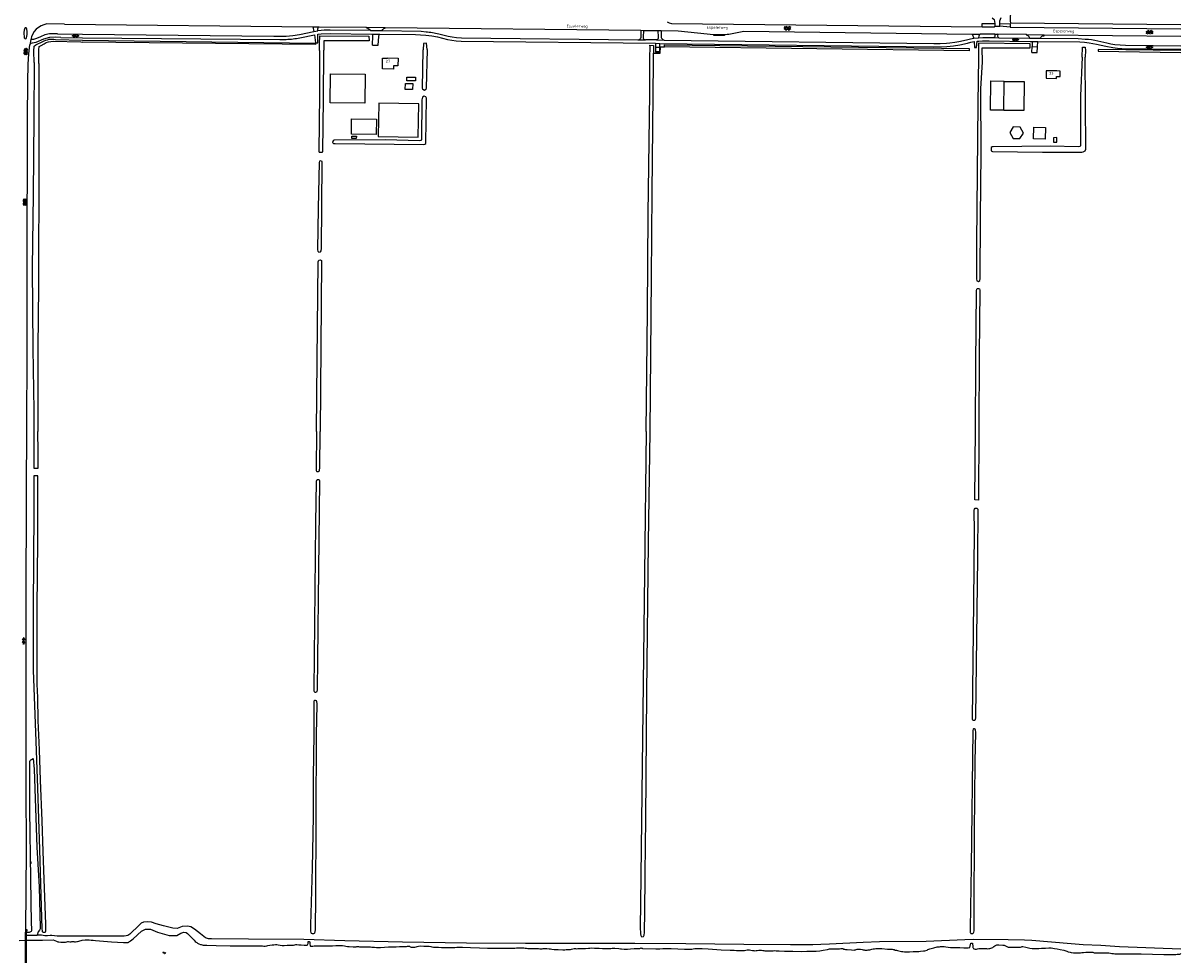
# Model space of a CAD drawing. Extents: x 168875 to 176000, y 513888 to 528000.
# Tile 104 of 106: x 174946 to 176000, y 525524 to 526371. Entities that reach past the tile are written whole.
import ezdxf

# ---------------------------------------------------------------- set-up
doc = ezdxf.new("R2010")
doc.units = 0
doc.header["$MEASUREMENT"] = 0
doc.layers.get('0').update_dxf_attribs({"linetype": 'CONTINUOUS'})
for name, color, linetype in [('DAKRAND', 10, 'CONTINUOUS'), ('HOOFDGEBOUW', 1, 'CONTINUOUS'), ('HUISNUMMER', 7, 'CONTINUOUS'), ('INSTEEK_SLOOT', 72, 'CONTINUOUS'), ('KANT_VERHARDING', 252, 'CONTINUOUS'), ('KANT_WATER', 140, 'CONTINUOUS'), ('KANTONVERHARD', 254, 'CONTINUOUS'), ('KUNSTWERK', 12, 'CONTINUOUS'), ('OVERIGOPSTAL', 12, 'CONTINUOUS'), ('SEMANTIEK', 140, 'CONTINUOUS'), ('sluitlijn_verharding', 7, 'CONTINUOUS'), ('STRAATNAAM', 7, 'CONTINUOUS'), ('TALUD', 34, 'CONTINUOUS')]:
    doc.layers.add(name, color=color, linetype=linetype)
doc.styles.add('ISOCP', font='ISOCP.shx', dxfattribs={"height": 1.8})

# ---------------------------------------------------------------- blocks, each defined once
blk = doc.blocks.new('S04')
at = {"color": 0}
for p, q in [((0, 0.5), (0.5, 0.5)), ((0, 0.3), (1, 0.3)), ((0, 0), (0.5, 0)), ((0, -0.3), (1, -0.3)), ((0, -0.5), (0.5, -0.5))]:
    blk.add_line(p, q, dxfattribs=at)
blk = doc.blocks.new('S016')
at = {"color": 0, "linetype": 'Continuous'}
for points in [[(0, -0.4), (2.6, 1.1)], [(2.6, -1.2), (0, 0.4)], [(5.1, -1.2), (1.1, 1.1)], [(1.1, -1.2), (5.1, 1.1)], [(6.2, -0.4), (3.5, 1.1)], [(3.5, -1.2), (6.2, 0.4)]]:
    blk.add_lwpolyline(points, dxfattribs=at)
blk = doc.blocks.new('S014')
at = {"color": 0}
for p, q in [((0, -0.8), (4.2, 1.7)), ((0, 0.6), (1.8, 1.7)), ((5.1, -1.5), (0, 1.4)), ((2.6, -1.5), (0, 0)), ((1.1, -1.5), (6.1, 1.4)), ((6.1, -0.8), (1.9, 1.7)), ((3.5, -1.5), (6.1, 0)), ((6.1, 0.7), (4.4, 1.7))]:
    blk.add_line(p, q, dxfattribs=at)
blk = doc.blocks.new('S05')
at = {"color": 0}
for p, q in [((0.1, 0.3), (0.4, 0.6)), ((0.1, -0.2), (0.4, 0.1)), ((0.4, 0.6), (0.7, 0.7)), ((0.4, 0.1), (0.7, 0.2)), ((0.7, 0.7), (1, 0.6)), ((0.7, 0.2), (1, 0.1)), ((1, 0.6), (1.3, 0.4)), ((1, 0.1), (1.4, -0.1)), ((1.3, 0.4), (1.7, 0.1)), ((1.7, 0.1), (2, 0)), ((2, 0), (2.3, 0.2)), ((2.3, 0.2), (2.6, 0.4)), ((1.4, -0.1), (1.7, -0.4)), ((1.7, -0.4), (2, -0.5)), ((2, -0.5), (2.3, -0.3)), ((2.3, -0.3), (2.6, -0.1))]:
    blk.add_line(p, q, dxfattribs=at)
blk = doc.blocks.new('S026')
at = {"color": 0}
for p, q in [((0, 0), (4.4, 0)), ((0.2, 0.5), (0.2, 0)), ((1.2, 0), (1.2, -0.5)), ((2.2, 0.5), (2.2, 0)), ((3.2, 0), (3.2, -0.5)), ((4.2, 0.5), (4.2, 0))]:
    blk.add_line(p, q, dxfattribs=at)

msp = doc.modelspace()

# ---------------------------------------------------------------- linework, layer by layer
at = {"layer": 'DAKRAND'}
for points in [[(175303.4, 526322.4), (175303.4, 526319.1), (175295.3, 526319.1), (175295.4, 526322.4), (175303.4, 526322.4)], [(175300.7, 526316.4), (175300.5, 526311), (175293.9, 526311.2), (175294.1, 526316.6), (175300.7, 526316.4)], [(175838.965, 526292.207), (175826.6, 526292.3), (175826.9, 526318.8), (175839.235, 526318.669), (175839.233, 526318.44)], [(175267.8, 526284.1), (175267.6, 526270.1), (175244.9, 526270.4), (175245.1, 526284.4), (175267.8, 526284.1)]]:
    msp.add_lwpolyline(points, dxfattribs=at)
at = {"layer": 'HOOFDGEBOUW'}
for points in [[(175525.334, 526345.443), (175522.135, 526345.476), (175522.179, 526349.685), (175525.378, 526349.652), (175525.334, 526345.443)], [(175287.437, 526339.445), (175287.292, 526332.577), (175283.253, 526332.662), (175283.19, 526329.662), (175273.164, 526329.871), (175273.367, 526339.701), (175277.656, 526339.613), (175277.659, 526339.763), (175287.437, 526339.445)], [(175257.473, 526325.036), (175257.221, 526298.689), (175225.683, 526298.99), (175225.935, 526325.337), (175257.473, 526325.036)], [(175890.064, 526327.886), (175886.984, 526327.914), (175886.985, 526328.024), (175877.476, 526328.112), (175877.413, 526321.263), (175886.922, 526321.176), (175886.938, 526322.915), (175890.018, 526322.886), (175890.064, 526327.886)], [(175839.233, 526318.44), (175857.33, 526318.255), (175857.062, 526291.918), (175838.964, 526292.102), (175838.965, 526292.207)], [(175838.965, 526292.207), (175839.233, 526318.44)], [(175269.93, 526298.568), (175269.399, 526268.323), (175305.763, 526267.66), (175306.314, 526297.905), (175269.93, 526298.568)]]:
    msp.add_lwpolyline(points, dxfattribs=at)
at = {"layer": 'INSTEEK_SLOOT'}
for points in [[(175820.688, 526424), (175844.71, 526423.216), (175844.85, 526383.74), (175844.75, 526373.2), (175844.82, 526371.85), (176000, 526370.209)], [(174956.145, 526335.519), (174955.91, 526346.032), (174956.047, 526350.376), (174957.736, 526351.649), (174964.015, 526354.695)], [(174973.396, 526354.959), (174998.517, 526354.31), (175000, 526354.264)], [(174975.626, 526356.662), (175000.089, 526355.81), (175212.226, 526353.181), (175212.207, 526351.989), (175000, 526354.264)], [(175215.99, 526346.62), (175215.99, 526352.84), (175216.22, 526359.78), (175260.93, 526359.47), (175260.99, 526355.28), (175219.72, 526355.39), (175219.79, 526346.82)], [(175819.43, 526335.93), (175819.18, 526349), (175862.71, 526349.01), (175862.83, 526352.58), (175815.92, 526353.33), (175815.68, 526348.72), (175815.81, 526340.21)], [(174960.351, 526334.626), (174960.355, 526347.164), (174960.563, 526350.054), (174962.386, 526351.214), (174965.323, 526352.702)], [(175215.99, 526346.62), (175215.9, 526306.6), (175215.4, 526254.8), (175215.7, 526254.2), (175216.1, 526254), (175218.1, 526254), (175218.4, 526254.1), (175218.8, 526254.4), (175218.9, 526254.8), (175219.6, 526302.2), (175219.79, 526346.82)], [(175313.81, 526347.37), (175313.1, 526312.4), (175312.8, 526311), (175311.5, 526310.3), (175310.1, 526311.1), (175309.6, 526312.3), (175310.34, 526347.23)], [(175313.81, 526347.37), (175313.44, 526353.25), (175310.45, 526352.88), (175310.34, 526347.23)], [(175516.67, 526340.04), (175516.79, 526349.88), (175516.62, 526351.31), (175520.09, 526351.2), (175520.08, 526344.25)], [(175519.81, 526335.92), (175520.08, 526344.25)], [(175529.93, 526349.8), (175529.93, 526351.68), (175807.3, 526348.46), (175807.21, 526346.37), (175529.93, 526349.8)], [(175910.06, 526340.43), (175910.4, 526349.47), (175912.93, 526349.56), (175913.12, 526346.56), (175912.94, 526340.36)], [(176000, 526346.487), (175924.68, 526347.41), (175924.75, 526345.93), (176000, 526344.876)], [(174956.145, 526335.519), (174955.7, 526285.4), (174955.3, 526215.4), (174954.3, 526149.1), (174954.8, 526075.4), (174955.7, 526019.2), (174955.7, 526000)], [(174960.351, 526334.626), (174960.5, 526301), (174960.4, 526246.5), (174960, 526131.9), (174959.5, 526075.7), (174959.6, 526000)], [(175513.3, 526000), (175514.4, 526109.5), (175515, 526197.6), (175516.5, 526307.6), (175516.67, 526340.04)], [(175516.8, 526000), (175518.1, 526139.6), (175518.6, 526217.5), (175519.81, 526335.92)], [(175815.81, 526340.21), (175815.2, 526298.2), (175813.9, 526171.5), (175814, 526138.7), (175814.3, 526137), (175815.8, 526136.5), (175817.1, 526137.2), (175817.3, 526138.8), (175817.6, 526195), (175818.1, 526252.9), (175818, 526312), (175819.43, 526335.93)], [(175910.06, 526340.43), (175908.6, 526305.3), (175908.7, 526261.4), (175908.6, 526259.9), (175908.1, 526259.2), (175906.6, 526259), (175881.2, 526259.5), (175829.1, 526259), (175828.1, 526258.9), (175827.4, 526258.2), (175827.2, 526256.7), (175827.4, 526255.4), (175828.4, 526254.7), (175874, 526254.2), (175909.8, 526254.2), (175911.1, 526254.3), (175912.9, 526255.2), (175913.4, 526256.8), (175912.94, 526340.36)], [(175313.2, 526303.1), (175312.7, 526304.3), (175311.2, 526305.1), (175309.8, 526304.2), (175309.1, 526301.6), (175308.8, 526265.6), (175308.2, 526264.8), (175306.8, 526264.5), (175276, 526265.2), (175229.3, 526265), (175228.2, 526264.4), (175227.8, 526262.8), (175228.7, 526262), (175230, 526261.8), (175310.9, 526261), (175311.9, 526261.3), (175312.7, 526262), (175313.2, 526303.1)], [(175218.4, 526244.8), (175218.2, 526245.7), (175216.9, 526246.3), (175215.8, 526245.8), (175215.6, 526244.7), (175214.6, 526203.1), (175214.2, 526165.3), (175214.5, 526163.9), (175215.3, 526163.2), (175216.7, 526163.5), (175217.4, 526164.3), (175217.8, 526166.5), (175218.4, 526244.8)], [(175213.2, 526000), (175213.7, 526064.7), (175214.6, 526154.3), (175215.2, 526155.7), (175216.5, 526156), (175217.6, 526155.6), (175217.8, 526154.6), (175216.5, 526000)], [(175812.923, 526002.775), (175813.4, 526060.9), (175814.1, 526128.1), (175814.2, 526129.3), (175814.7, 526130), (175815.9, 526130.1), (175816.8, 526129.6), (175817, 526128.6), (175816.5, 526069.6), (175816.117, 526002.901), (175815.672, 525937.553), (175812.492, 525937.798), (175812.923, 526002.775)], [(174955.7, 526000), (174955.7, 525966.686), (174959.645, 525966.629)], [(174959.645, 525966.629), (174959.7, 525981.4), (174959.6, 526000)], [(175213.2, 526000), (175212.9, 525965.5), (175213, 525964.5), (175213.2, 525963.9), (175213.6, 525963.6), (175214.1, 525963.5), (175215.1, 525963.5), (175215.7, 525963.8), (175216, 525964.7), (175216.1, 525967), (175216.5, 526000)], [(175513.3, 526000), (175511.6, 525870.7), (175510.6, 525770.7), (175508.1, 525570.7), (175507.9, 525549.2), (175508.1, 525542.9), (175508.4, 525541.4), (175508.6, 525540.8), (175509.4, 525540.4), (175510.4, 525540.5), (175510.8, 525540.7), (175511.2, 525541.1), (175511.5, 525541.7), (175511.8, 525544.3), (175511.8, 525547.5), (175512.1, 525560.1), (175512.3, 525597.9), (175513, 525647.7), (175514, 525761.9), (175515.4, 525898.9), (175516.8, 526000)], [(174959.619, 525959.649), (174955.7, 525959.591), (174955.7, 525927.8), (174955.1, 525839), (174955.3, 525783), (174957.6, 525718.4), (174959.3, 525675.4), (174960.9, 525619.8), (174963.2, 525547.1), (174963.3, 525546.1), (174963.5, 525545.2), (174963.7, 525544.9), (174964.4, 525544.5), (174965.2, 525544.4), (174966.1, 525544.6), (174966.4, 525544.9), (174966.7, 525545.4), (174966.9, 525546.3), (174966.9, 525548.1), (174966.7, 525551.7), (174965.3, 525592.7), (174964.3, 525617.9), (174963.4, 525645.7), (174961.8, 525682.8), (174960.9, 525710.4), (174959.9, 525737.2), (174959.4, 525758), (174959, 525770.2), (174958.8, 525782.1), (174958.8, 525823.2), (174959, 525838.9), (174959.4, 525900.6), (174959.619, 525959.649)], [(175216.2, 525955), (175216, 525955.6), (175215.4, 525955.9), (175213.8, 525955.9), (175213.1, 525955.5), (175212.8, 525954.6), (175212.1, 525916.7), (175210.7, 525765.1), (175210.8, 525764), (175211, 525763.3), (175211.5, 525762.9), (175212.4, 525762.9), (175213.2, 525763), (175213.8, 525763.4), (175214.1, 525765.1), (175214.5, 525792.8), (175215.2, 525874), (175216.2, 525955)], [(175813.2, 525740.4), (175813.1, 525739), (175812.9, 525738.3), (175812.9, 525737.8), (175812.5, 525737.4), (175812.1, 525737.2), (175811.9, 525737), (175811.1, 525737.1), (175810.5, 525737.5), (175810.4, 525737.9), (175811.4, 525845), (175812.1, 525908.8), (175811.8, 525928.4), (175812.2, 525929.3), (175812.9, 525930.1), (175813.3, 525930.2), (175813.9, 525930.2), (175814.3, 525930.1), (175815, 525929.7), (175815.3, 525929.3), (175814.9, 525884.9), (175813.2, 525740.4)], [(175213.7, 525751.3), (175213.7, 525752.4), (175213.5, 525754.1), (175213.1, 525754.9), (175212.9, 525755.1), (175212.2, 525755.3), (175211.5, 525755.3), (175211.2, 525755.2), (175210.8, 525754.8), (175210.7, 525754), (175210.7, 525724.3), (175210.2, 525686.2), (175210, 525649.6), (175209.2, 525602.7), (175207.8, 525551.1), (175207.8, 525545.4), (175207.9, 525544.2), (175208.3, 525543.7), (175209.3, 525543.2), (175210.3, 525543.2), (175210.8, 525543.3), (175211.2, 525543.5), (175211.5, 525543.8), (175211.6, 525544.3), (175211.9, 525544.8), (175212.2, 525546.8), (175212.1, 525548.4), (175212.1, 525551.1), (175212.4, 525572.8), (175213.1, 525724.3), (175213.7, 525751.3)], [(175813.3, 525726.3), (175813.2, 525728.4), (175812.9, 525729.3), (175812.1, 525729.5), (175811.6, 525729.5), (175811.2, 525729.4), (175810.8, 525729.1), (175810.5, 525728.1), (175809.2, 525604.3), (175808.2, 525547.8), (175808.2, 525544.1), (175808.4, 525543.8), (175808.9, 525543.4), (175809.7, 525543.2), (175810.2, 525543.2), (175810.5, 525543.3), (175811.2, 525543.9), (175811.5, 525544.4), (175811.8, 525545.6), (175812, 525564.2), (175812.2, 525635.1), (175812.8, 525699.5), (175813.3, 525726.3)], [(176000, 525529.2), (175944.2, 525531.2), (175927.1, 525532.3), (175911.2, 525533), (175900.2, 525533.8), (175864.4, 525536.8), (175857.7, 525537.2), (175842.9, 525537.6), (175811.5, 525537.7), (175803.3, 525537.6), (175768.3, 525536), (175725.8, 525535.7), (175710.8, 525535.2), (175680.1, 525533.7), (175672.4, 525533.2), (175665.1, 525532.9), (175644.7, 525532.9), (175602.1, 525533.2), (175549.5, 525533.9), (175502.8, 525534.3), (175458.8, 525534.1), (175403.5, 525534.2), (175349.6, 525534.6), (175291.5, 525535.5), (175239.1, 525536.5), (175201.7, 525537.9), (175151.2, 525538), (175117.7, 525538.6), (175114.757, 525538.6), (175112.108, 525539.312), (175107.616, 525542.884), (175102.088, 525547.263), (175098.863, 525549.337), (175095.638, 525550.029), (175090.8, 525549.683), (175086.424, 525547.839), (175082.393, 525548.07), (175073.754, 525550.259), (175067.189, 525552.103), (175062.928, 525553.601), (175059.588, 525553.831), (175055.787, 525553.486), (175053.483, 525552.564), (175051.646, 525550.936)], [(174949.1, 525541.9), (174958.8, 525541.9)], [(175051.646, 525550.936), (175043.2, 525542.8), (175041.3, 525541.5), (175039.9, 525541.1), (175038.1, 525540.8), (175008.5, 525540.9), (174983.2, 525540.8), (174977.1, 525541), (174972.1, 525541.6), (174970.7, 525541.6), (174968.2, 525541.2), (174965.9, 525541.2), (174962.8, 525541.7), (174960.9, 525541.7), (174959.5, 525541.9), (174958.8, 525541.9)], [(174942.632, 525536.963), (174949.1, 525537.199)]]:
    msp.add_lwpolyline(points, dxfattribs=at)
for points in [[(174964.015, 526354.695, -0.17646892), (174975.626, 526356.662)], [(174965.323, 526352.702, -0.14081172), (174973.396, 526354.959)]]:
    msp.add_lwpolyline(points, format="xyb", dxfattribs=at)
at = {"layer": 'KANT_VERHARDING'}
for points in [[(175828.18, 526376.23), (175830.03, 526374.79), (175830.37, 526372.79), (175830.63, 526371.02)], [(175836.18, 526376.34), (175834.79, 526373.12), (175834.81, 526371.16), (175835.17, 526371.14)], [(174947.715, 526366.77), (174946.968, 526364.905), (174946.689, 526362.964), (174947.168, 526358.197)], [(174949.299, 526358.115), (174949.72, 526361.092), (174949.803, 526363.693), (174949.328, 526365.997), (174949.021, 526366.746)], [(174983.642, 526370.448), (174967.574, 526370.67)], [(174977.454, 526361.685), (175000, 526361.361), (175174.41, 526359.62), (175185.59, 526359.71), (175191.676, 526360.278), (175197.72, 526361.19), (175210.64, 526363.9)], [(174983.642, 526370.448), (175209.76, 526368.1)], [(175209.76, 526368.1), (175210.64, 526363.9)], [(175214.38, 526364.56), (175214.39, 526366.31), (175214.67, 526367.23), (175215.065, 526367.736), (175215.6, 526368.09)], [(175262.33, 526364.62), (175225.67, 526365.08), (175220.25, 526365.01), (175217.307, 526364.886), (175214.38, 526364.56)], [(175215.6, 526368.09), (175258.82, 526367.67)], [(175262.33, 526364.62), (175261.251, 526365.797), (175259.92, 526366.68), (175258.82, 526367.23), (175258.82, 526367.67)], [(175272.91, 526364.63), (175273.63, 526365.71), (175274.591, 526366.506), (175275.74, 526366.99), (175275.74, 526367.43)], [(175272.91, 526364.63), (175308.321, 526364.001), (175312.86, 526363.67)], [(175275.74, 526367.43), (175508.27, 526364.91)], [(175508.27, 526364.91), (175508.42, 526358.32)], [(175510.95, 526364.88), (175510.54, 526358.53), (175510.647, 526357.742), (175510.96, 526357.01), (175511.677, 526356.494), (175512.52, 526356.228)], [(175510.95, 526364.88), (175523.99, 526364.73)], [(175523.99, 526364.73), (175524.31, 526358.58), (175524.233, 526357.679), (175523.85, 526356.86), (175523.258, 526356.387), (175522.54, 526356.144)], [(175526.92, 526364.63), (175526.91, 526359.35), (175527.014, 526358.48), (175527.35, 526357.67)], [(175526.92, 526364.63), (175542.3, 526364.55), (175568.725, 526361.774), (175571.469, 526361.423), (175575.17, 526361.24)], [(175532.39, 526372.7), (175534.311, 526371.826), (175536.33, 526371.21), (175819.13, 526368.08)], [(175584.22, 526361.14), (175586.938, 526361.307), (175588.656, 526361.537), (175602.28, 526363.98), (175809.9, 526361.48)], [(175819.13, 526368.08), (175819.14, 526371.2), (175830.63, 526371.02)], [(175819.13, 526368.08), (175830.47, 526367.94), (175830.52, 526368.6)], [(175830.63, 526371.02), (175830.52, 526368.6)], [(175830.52, 526368.6), (175835.36, 526368.77)], [(175835.17, 526371.14), (175844.75, 526370.9), (175844.7, 526367.86)], [(175835.36, 526368.77), (175835.17, 526371.14)], [(175844.7, 526367.86), (175835.36, 526368.77)], [(175844.7, 526367.86), (176000, 526366.132)], [(174961.866, 526359.018), (174958.231, 526357.391), (174955.617, 526356.569), (174953.013, 526356.421)], [(174980.351, 526358.393), (174975.335, 526358.534), (174970.178, 526358.354), (174964.506, 526356.865), (174957.592, 526353.816), (174954.758, 526353.24)], [(174977.454, 526361.685), (174972.961, 526361.706)], [(174980.351, 526358.393), (175000, 526358.142), (175179.915, 526356.587), (175185.58, 526356.65)], [(175198.13, 526358.12), (175211.48, 526360.83), (175212.31, 526353.58), (175214.41, 526353.55), (175214.38, 526361.32), (175217.315, 526361.762), (175225.61, 526362.02), (175263.64, 526361.42), (175264.053, 526361.354)], [(175264.213, 526351.413), (175264.55, 526360.02), (175264.36, 526360.99), (175264.053, 526361.354)], [(175269.438, 526351.354), (175269.8, 526359.36), (175270.07, 526360.76), (175270.72, 526361.34)], [(175270.72, 526361.34), (175303.17, 526361.08), (175307.878, 526360.939), (175312.57, 526360.52), (175318.03, 526359.878), (175323.43, 526358.85), (175332.32, 526356.7), (175336.333, 526355.937), (175340.39, 526355.46), (175344.91, 526355.14), (175521.68, 526353.14), (175521.815, 526353.136)], [(175324.5, 526361.82), (175332.95, 526359.72), (175336.784, 526358.979), (175340.66, 526358.51), (175345.28, 526358.15), (175505.73, 526356.3), (175506.46, 526356.343)], [(175507.15, 526356.65), (175506.46, 526356.343)], [(175522.54, 526356.144), (175512.52, 526356.228)], [(175525.813, 526352.965), (175774.9, 526349.92), (175787.09, 526350.13), (175790.043, 526350.342), (175792.98, 526350.71), (175798.81, 526351.64), (175805.69, 526353.3), (175808.738, 526354.13), (175811.83, 526354.78), (175812.01, 526349.28), (175813.84, 526349.36), (175814.57, 526355), (175816.21, 526355.18), (175819.327, 526355.361), (175825.61, 526355.42), (175862.97, 526354.77), (175864.79, 526354.81)], [(175529.78, 526356.08), (175775.23, 526353.04), (175780.933, 526353.061), (175786.63, 526353.31), (175789.585, 526353.535), (175794.32, 526354.09), (175797.99, 526354.62), (175804.93, 526356.22), (175808.64, 526357.26), (175811.52, 526357.78)], [(175584.23, 526360.19), (175575.16, 526360.26)], [(175575.17, 526361.24), (175584.22, 526361.14)], [(175809.9, 526361.48), (175811.52, 526357.78)], [(175817.2, 526361.4), (175816.713, 526360.936), (175816.32, 526360.39), (175815.971, 526359.444), (175815.75, 526358.46), (175815.76, 526358.1)], [(175815.76, 526358.1), (175819.61, 526358.32), (175829.86, 526358.32)], [(175830.65, 526361.34), (175817.2, 526361.4)], [(175830.65, 526361.34), (175830.67, 526359.36), (175830.38, 526358.67), (175829.86, 526358.32)], [(175833.32, 526361.31), (175833.215, 526359.498), (175833.31, 526359.2), (175833.715, 526358.65), (175834.22, 526358.19)], [(175859.62, 526360.99), (175833.32, 526361.31)], [(175834.22, 526358.19), (175862.3, 526357.9)], [(175859.7, 526360.23), (175859.62, 526360.99)], [(175862.3, 526357.9), (175862.138, 526358.51), (175861.83, 526359.06)], [(175864.79, 526354.81), (175864.6, 526350.33)], [(175869.49, 526349.89), (175869.87, 526354.76)], [(175869.87, 526354.76), (175907.93, 526354.3), (175912.172, 526354.001), (175916.4, 526353.54), (175923.21, 526352.39), (175931.798, 526350.463), (175938.2, 526349.25), (175942.242, 526348.764), (175946.3, 526348.44), (176000, 526347.879)], [(175872.22, 526357.83), (175906.49, 526357.37), (175912.86, 526356.92)], [(175874.2, 526359.79), (175874.803, 526359.965), (175875.43, 526359.93), (175875.55, 526360.86)], [(175875.55, 526360.86), (176000, 526359.494)], [(175924.43, 526355.26), (175932.73, 526353.39), (175936.248, 526352.691), (175939.79, 526352.12), (175944.7, 526351.629), (175949.63, 526351.44), (176000, 526350.925)], [(174950.325, 526317.921), (174950.604, 526334.221), (174951.284, 526343.645), (174952.247, 526351.691)], [(175521.815, 526353.136), (175521.731, 526345.08), (175525.73, 526345.039), (175525.813, 526352.965)], [(175521.815, 526353.136), (175521.904, 526353.134), (175525.44, 526352.97), (175525.813, 526352.965)], [(175864.6, 526350.33), (175869.49, 526349.89)], [(174949.4, 526000), (174949.7, 526075.7), (174949.7, 526146.9), (174950, 526285), (174950.325, 526317.921)], [(174948.515, 525546.601), (174949.1, 525619.1), (174949, 525677.3), (174948.8, 525702.9), (174948.8, 525795.4), (174949, 525839.4), (174949.2, 525948.6), (174949.4, 526000)]]:
    msp.add_lwpolyline(points, dxfattribs=at)
for points in [[(174949.021, 526366.746, 0.62020215), (174947.715, 526366.77)], [(174967.574, 526370.67, 0.32093018), (174953.013, 526356.421)], [(174947.168, 526358.197, 0.84935486), (174949.299, 526358.115)], [(174972.961, 526361.706, 0.13140577), (174961.866, 526359.018)], [(175185.58, 526356.65, 0.03808775), (175198.13, 526358.12)], [(175312.86, 526363.67, -0.03400812), (175324.5, 526361.82)], [(175508.42, 526358.32, -0.20953246), (175507.15, 526356.65)], [(175527.35, 526357.67, 0.1805123), (175529.78, 526356.08)], [(175575.16, 526360.26, -1.03060911), (175575.17, 526361.24)], [(175584.22, 526361.14, -1.02315536), (175584.23, 526360.19)], [(175861.83, 526359.06, 0.22246267), (175859.7, 526360.23)], [(175872.22, 526357.83, -0.28172636), (175874.2, 526359.79)], [(175912.86, 526356.92, -0.05824558), (175924.43, 526355.26)], [(174954.758, 526353.24, 0.40832709), (174952.247, 526351.691)]]:
    msp.add_lwpolyline(points, format="xyb", dxfattribs=at)
at = {"layer": 'KANT_WATER'}
for points in [[(174973.403, 525537.466), (174975, 525536.8), (174976.5, 525536.2), (174977.7, 525535.7), (174978.7, 525535.6), (174980.4, 525535.4), (174983.7, 525535.4), (174984.8, 525535.5), (174986, 525535.8), (174986.8, 525535.9), (174987.5, 525535.9), (174988.5, 525535.7), (174989.3, 525535.7), (174989.9, 525535.8), (174990.5, 525536), (174991.3, 525536), (174992.1, 525535.9), (174992.8, 525535.8), (174993.8, 525535.8), (174994.9, 525535.9), (174995.7, 525536.1), (174996.8, 525536.4), (174997.7, 525536.7), (174998.8, 525537), (174999.8, 525537.2), (175002.5, 525537.5), (175004.9, 525537.5), (175006.2, 525537.4), (175008.1, 525537.2), (175009.8, 525537.1), (175012, 525536.9), (175026.6, 525535.6), (175037.4, 525535), (175039.8, 525535), (175040.5, 525535.1), (175041, 525535.1), (175041.6, 525535.2), (175042, 525535.3), (175042.4, 525535.5), (175043, 525535.9), (175043.5, 525536.3), (175043.9, 525536.7), (175046.2, 525538.4), (175053.9, 525545.4), (175054.339, 525545.812), (175057.63, 525547.263), (175062.006, 525547.263), (175068.341, 525544.382), (175079.052, 525541.501), (175086.078, 525541.616)], [(175086.078, 525541.616), (175089.649, 525543.575), (175092.298, 525544.613), (175094.601, 525544.267), (175095.609, 525543.201)], [(175095.609, 525543.201), (175101.7, 525537.2), (175102.8, 525536.1), (175103.6, 525535.5), (175104.2, 525535.1), (175104.6, 525534.8), (175104.9, 525534.5), (175105.4, 525534.3), (175105.9, 525533.9), (175107.7, 525533.3), (175108.3, 525533.2), (175109, 525533), (175110.1, 525532.8), (175111.2, 525532.8), (175113.2, 525532.7), (175121.7, 525532.4), (175134.5, 525532.1), (175147.6, 525532), (175159.5, 525532.1), (175162.6, 525532.2), (175163.9, 525532.1), (175165.1, 525531.9), (175166.5, 525531.9), (175168, 525532.1), (175168.9, 525532.5), (175170.7, 525532.8), (175172.9, 525532.9), (175174.4, 525533.1), (175175.7, 525533.3), (175177, 525533.3), (175178.2, 525533.1), (175180.2, 525532.7), (175182, 525532.5), (175183.7, 525532.5), (175186.5, 525532.6), (175190.4, 525532.8), (175192.1, 525532.8), (175193.3, 525533), (175194.3, 525533.2), (175195.3, 525533.2), (175197, 525533), (175199.2, 525533), (175201.9, 525532.8), (175203.3, 525532.6), (175203.9, 525532.6), (175204.8, 525532.7), (175205.1, 525533), (175205.5, 525534.2), (175205.5, 525534.9), (175205.7, 525535.9)], [(174949.1, 525537.199), (174963.8, 525537.3), (174973.403, 525537.466)], [(175205.7, 525535.9), (175206, 525536), (175206.4, 525536), (175206.8, 525535.8), (175207, 525535.6), (175207.1, 525535), (175207.2, 525534.1), (175207.2, 525533.5), (175207.3, 525532.5), (175207.3, 525532.2), (175207.4, 525532), (175207.7, 525531.9), (175209.7, 525531.9), (175211.1, 525532.1), (175212.9, 525532.2), (175216.6, 525532.2), (175218.9, 525532.1), (175221.3, 525532), (175224.9, 525532), (175227.7, 525532.2), (175230.8, 525532.4), (175232.9, 525532.5), (175235.9, 525532.5), (175236.9, 525532.4), (175238.6, 525532), (175239.9, 525531.7), (175241.3, 525531.6), (175243, 525531.4), (175246.4, 525531.3), (175249.2, 525531.3), (175250, 525531.5), (175250.6, 525531.5), (175251.3, 525531.4), (175252.3, 525531.3), (175253.8, 525531.2), (175256.2, 525531.2), (175257.4, 525531.1), (175258.5, 525531.1), (175260, 525531.2), (175261.1, 525531.2), (175262.4, 525531.1), (175263.6, 525531), (175264.6, 525530.8), (175266.1, 525530.8), (175267.8, 525530.7), (175270.2, 525530.7), (175271.4, 525530.6), (175275.1, 525530.8), (175278.8, 525531.2), (175281.5, 525531.2)], [(175281.5, 525531.2), (175285.6, 525531.3), (175288.7, 525531.4), (175293.4, 525531.5), (175295, 525531.5), (175296.1, 525531.7), (175297.1, 525531.8), (175297.8, 525531.7), (175298.3, 525531.3), (175299.4, 525531), (175300.8, 525530.9), (175302.6, 525530.9), (175304, 525531.1), (175304.8, 525531.6), (175305.9, 525531.9), (175307.7, 525532), (175311, 525531.9), (175315.8, 525531.7), (175317.1, 525531.4), (175318.1, 525531.2), (175319.8, 525531), (175322.1, 525530.9), (175324.2, 525530.8), (175327, 525530.7), (175329.8, 525530.7), (175336.7, 525530.6), (175339.1, 525530.7), (175340.8, 525530.8), (175346.1, 525530.8), (175353.3, 525530.6), (175361.4, 525530.3), (175368.7, 525530.1), (175372, 525529.9), (175373.5, 525530), (175375.7, 525530), (175377.8, 525529.9), (175380.4, 525530), (175383.3, 525530), (175385.9, 525529.9), (175390.4, 525529.9), (175391.7, 525530), (175393.6, 525530.1), (175395.3, 525530.2), (175401.9, 525530.2), (175403.1, 525530.1), (175404.3, 525529.9), (175405.5, 525529.8), (175407.4, 525529.8), (175409.8, 525529.7), (175411.7, 525529.8)], [(175721.1, 525529.5), (175722.3, 525529.7), (175723.5, 525529.7), (175727.8, 525529.6), (175733, 525529.1), (175734.9, 525529), (175736.2, 525529), (175737.3, 525528.9), (175738.1, 525528.8), (175738.9, 525528.6), (175739.8, 525528.2), (175741, 525528), (175742.2, 525527.7), (175743.2, 525527.4), (175744.4, 525527.1), (175745.7, 525527), (175747, 525526.8), (175748.4, 525526.7), (175753, 525526.7), (175756.2, 525526.8), (175758.6, 525526.8), (175760.2, 525527), (175761.4, 525527), (175763, 525527.2), (175765.8, 525527.4), (175767, 525527.6), (175769, 525528.2), (175769.8, 525528.6), (175771.5, 525529.4), (175775, 525530.3), (175778.2, 525531.1), (175780.2, 525531.3), (175781.2, 525531.5), (175782.1, 525531.6), (175783.2, 525531.5), (175784.6, 525531.4), (175786.1, 525531.1), (175788.2, 525530.9), (175790.2, 525530.7), (175793.5, 525530.6), (175795.4, 525530.6), (175798.8, 525530.5), (175802.5, 525530.4), (175806.4, 525530.4), (175808, 525530.5), (175808.9, 525534.4), (175810.2, 525534.4), (175810.6, 525531.1), (175810.7, 525530.6), (175810.8, 525530.2)], [(175810.8, 525530.2), (175811.2, 525529.6), (175811.6, 525529.4), (175812, 525529.3), (175812.9, 525529.2), (175813.9, 525529.2), (175814.9, 525529.4), (175816, 525529.6), (175823.2, 525529.6), (175824, 525529.5), (175825.2, 525529.6), (175826, 525529.7), (175826.9, 525529.9), (175828.7, 525530.7), (175829.9, 525531.6), (175830.7, 525532.1), (175831.3, 525532.5), (175831.8, 525532.8), (175832.4, 525533), (175834.3, 525533), (175838, 525532.8), (175839.1, 525532.7), (175839.8, 525532.5), (175840.4, 525532.2), (175840.9, 525531.8), (175841.5, 525531.4), (175842.1, 525531.1), (175842.9, 525531), (175844.1, 525530.9), (175847.3, 525530.9), (175850.8, 525530.8), (175852.3, 525530.9), (175853.3, 525530.9), (175854.1, 525531), (175854.9, 525531.3), (175855.7, 525531.4), (175856.2, 525531.4), (175858.9, 525530.8), (175862.5, 525530.1), (175864.6, 525529.8), (175865.4, 525529.6), (175867.1, 525529.6), (175868.3, 525529.7), (175870.6, 525529.8), (175873.1, 525529.9), (175875.4, 525530), (175876.8, 525530.1), (175879.8, 525530.2), (175882.1, 525530.2), (175885.1, 525529.8)], [(175411.7, 525529.8), (175414, 525529.8), (175415.3, 525529.6), (175416.4, 525529.4), (175417.4, 525529.4), (175418.5, 525529.5), (175419.6, 525529.7), (175420.5, 525529.8), (175422.8, 525529.8), (175425, 525529.4), (175426.1, 525529.3), (175427.3, 525529), (175429.6, 525528.8), (175433.1, 525528.7), (175437.5, 525528.5), (175439.2, 525528.5), (175440.3, 525528.6), (175441.3, 525528.7), (175443.4, 525528.8), (175444.5, 525528.8), (175445.4, 525529.1), (175446.5, 525529.4), (175447.6, 525529.6), (175448.8, 525529.6), (175449.8, 525529.5), (175451.1, 525529.6), (175452.1, 525529.7), (175455.9, 525529.7), (175458.1, 525529.8), (175460.7, 525529.9), (175462.1, 525530.1), (175463.3, 525530.2), (175466.1, 525530.1), (175470.4, 525530), (175473.6, 525529.8), (175475.5, 525529.7), (175477.8, 525529.6), (175479.7, 525529.6), (175480.3, 525529.7), (175481.1, 525529.8), (175482.3, 525530), (175484.8, 525530), (175488.3, 525529.7), (175489.8, 525529.5), (175490.9, 525529.3), (175493.1, 525529), (175494.2, 525529), (175496.3, 525529.2), (175499.1, 525529.5), (175502.4, 525529.8)], [(175502.4, 525529.8), (175506.2, 525529.6), (175507.1, 525529.6), (175507.6, 525529.8), (175508.1, 525530.1), (175508.4, 525530.2), (175509.1, 525530.1), (175509.6, 525530), (175509.8, 525529.7), (175510.3, 525529.6), (175522.2, 525529.4), (175525.6, 525529.5), (175528.4, 525529.6), (175529.8, 525529.8), (175535.9, 525529.7), (175548.1, 525529.2), (175551.7, 525529), (175554.9, 525529), (175556.1, 525529.3), (175557.5, 525529.6), (175558.9, 525529.8), (175561.1, 525529.8), (175564.2, 525529.7), (175569.8, 525529.4), (175581.5, 525528.3), (175589.7, 525528.1), (175593.4, 525528), (175595.5, 525527.9), (175597.8, 525527.8), (175599.5, 525527.8), (175601.4, 525527.9), (175602.7, 525527.9), (175603.9, 525528.2), (175605.1, 525528.4), (175606.4, 525528.5), (175607.3, 525528.4), (175608.5, 525528.2), (175610, 525527.9), (175611.4, 525527.7), (175612.2, 525527.6), (175613.3, 525527.7), (175614.3, 525527.9), (175615.7, 525528), (175617.3, 525528.1), (175618.4, 525528.1), (175619.4, 525527.9), (175620.3, 525527.7), (175621.3, 525527.6), (175622.2, 525527.5), (175623.6, 525527.4)], [(175623.6, 525527.4), (175625.4, 525527.5), (175627.3, 525527.6), (175628.8, 525527.6), (175630, 525527.7), (175631.7, 525527.6), (175634.2, 525527.4), (175639.2, 525527.2), (175646.7, 525527.1), (175655, 525527), (175659.5, 525527.1), (175665, 525527.1), (175667.9, 525527.3), (175671.3, 525527.6), (175674.4, 525528.2), (175678.4, 525528.8), (175679.2, 525529.1), (175680.1, 525529.4), (175681.2, 525529.5), (175684.2, 525529.5), (175685.7, 525529.4), (175686.7, 525529.4), (175688.2, 525529.5), (175689.2, 525529.5), (175690.6, 525529.6), (175692.3, 525529.6), (175692.9, 525529.2), (175693.7, 525528.9), (175694.7, 525528.8), (175696.2, 525528.6), (175700.3, 525528.3), (175702.7, 525528.2), (175703.2, 525528.3), (175703.9, 525528.5), (175704.5, 525528.8), (175705.2, 525529), (175705.9, 525529.1), (175707.3, 525529.1), (175708.5, 525529), (175709.8, 525528.8), (175710.9, 525528.5), (175711.7, 525528.3), (175712.3, 525528.2), (175714.5, 525528.2), (175715.5, 525528.3), (175716.9, 525528.5), (175717.8, 525528.8), (175718.8, 525529), (175720, 525529.3), (175721.1, 525529.5)], [(175885.1, 525529.8), (175887.5, 525529.3), (175890.1, 525528.8), (175893.4, 525528.2), (175896.3, 525527.3), (175897.5, 525526.6), (175899.1, 525526.2), (175900.2, 525526), (175902.2, 525525.8), (175903.3, 525525.7), (175906.6, 525525.7), (175908.5, 525525.8), (175909.9, 525525.9), (175911.5, 525526.1), (175913.5, 525526.3), (175919.2, 525526.3), (175919.8, 525526.2), (175920.5, 525526.1), (175921.1, 525525.8), (175922.4, 525525.7), (175924.5, 525525.7), (175927.4, 525525.8), (175932.9, 525525.8), (175934.5, 525525.6), (175935.9, 525525.4), (175937.2, 525525.1), (175938.7, 525525), (175939.9, 525524.8), (175941.9, 525524.8), (175945.3, 525524.9), (175964, 525524.9), (175984.6, 525524.2), (175995.5, 525524.3), (175996.7, 525524.4), (175998, 525524.4), (175999.1, 525524.6), (175999.8, 525524.9), (176000, 525525)]]:
    msp.add_lwpolyline(points, dxfattribs=at)
at = {"layer": 'KANTONVERHARD'}
for points in [[(175864.352, 526344.813), (175864.6, 526350.33)], [(175869.327, 526344.764), (175869.49, 526349.89)]]:
    msp.add_lwpolyline(points, dxfattribs=at)
at = {"layer": 'KUNSTWERK'}
for points in [[(174948.5, 525502.6), (174948.3, 525507.3), (174948.2, 525519.7), (174948.3, 525542.6), (174948.46, 525546.601), (174948.515, 525546.601)], [(174949.422, 525544.492), (174949.8, 525546.6), (174948.515, 525546.601)], [(174949.1, 525541.9), (174949.1, 525542.7), (174949.422, 525544.492)], [(174949.1, 525537.199), (174949.1, 525541.9)], [(174949.1, 525512.1), (174949.1, 525537.199)]]:
    msp.add_lwpolyline(points, dxfattribs=at)
at = {"layer": 'OVERIGOPSTAL'}
for points in [[(175853.8, 526276.902), (175847.5, 526277.1), (175844.4, 526271.8), (175847.3, 526266.5), (175853.3, 526266.4), (175856.7, 526271.3), (175853.8, 526276.902)], [(175876.9, 526276.4), (175876.6, 526265.8), (175865.9, 526266.1), (175866.2, 526276.7), (175876.9, 526276.4)], [(175249.5, 526268.6), (175249.4, 526266.4), (175245.4, 526266.6), (175245.4, 526268.7), (175249.5, 526268.6)], [(175887, 526267.3), (175884.1, 526267.2), (175884.1, 526263.1), (175887, 526263.1), (175887, 526267.3)]]:
    msp.add_lwpolyline(points, dxfattribs=at)
at = {"layer": 'sluitlijn_verharding'}
for points in [[(175209.76, 526368.1), (175215.6, 526368.09)], [(175210.64, 526363.9), (175214.38, 526364.56)], [(175258.82, 526367.67), (175275.74, 526367.43)], [(175262.33, 526364.62), (175272.91, 526364.63)], [(175508.27, 526364.91), (175510.95, 526364.88)], [(175523.99, 526364.73), (175526.92, 526364.63)], [(174953.013, 526356.421), (174952.247, 526351.691)], [(175264.053, 526361.354), (175270.72, 526361.34)], [(175506.46, 526356.343), (175512.52, 526356.228)], [(175522.54, 526356.144), (175529.78, 526356.08)], [(175809.9, 526361.48), (175817.2, 526361.4)], [(175811.52, 526357.78), (175815.76, 526358.1)], [(175829.86, 526358.32), (175834.22, 526358.19)], [(175830.65, 526361.34), (175833.32, 526361.31)], [(175859.62, 526360.99), (175875.55, 526360.86)], [(175862.3, 526357.9), (175872.22, 526357.83)], [(175864.79, 526354.81), (175869.87, 526354.76)], [(175264.213, 526351.413), (175269.438, 526351.354)], [(175864.352, 526344.813), (175869.327, 526344.764)]]:
    msp.add_lwpolyline(points, dxfattribs=at)
at = {"layer": 'TALUD'}
for points in [[(175520.08, 526344.25), (175526.09, 526344.13), (175526.17, 526349.78), (175529.93, 526349.8)], [(174949.422, 525544.492), (174951.8, 525544.6), (174952.6, 525544.8), (174953.6, 525545.5), (174953.9, 525546), (174954.1, 525546.7), (174954.1, 525547.7), (174953.8, 525552.5), (174953, 525593), (174952.2, 525655.4), (174952.2, 525699.8), (174952.5, 525700.6), (174953.1, 525701.2), (174953.8, 525701.7), (174955.3, 525702.5), (174956.1, 525692.7), (174958.7, 525621.7), (174960.7, 525585.9), (174961.7, 525548.4), (174961.5, 525547.6), (174960.9, 525546.3), (174959.9, 525544.7), (174958.8, 525541.9)]]:
    msp.add_lwpolyline(points, dxfattribs=at)

# ---------------------------------------------------------------- block references
at = {"layer": 'SEMANTIEK'}
for name, p in [('S014', (175638.936, 526366.683)), ('S026', (175578.092, 526360.711)), ('S016', (175846.6, 526356.449))]:
    msp.add_blockref(name, p, dxfattribs=at)
for name, p, rotation in [('S014', (175974.374, 526363.275), 179.5694089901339), ('S016', (174996.715, 526359.853), 179.3632620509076), ('S014', (174948.238, 526348.689), 270.1819320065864), ('S016', (175974.393, 526349.574), 179.5694089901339), ('S014', (174947.9, 526205.449), 90), ('S016', (174946.756, 525812.68), 268.2512530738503), ('S05', (175073.242, 525525.73), 357.1187220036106)]:
    msp.add_blockref(name, p, dxfattribs=dict(at, rotation=rotation))
at = {"layer": 'SEMANTIEK', "xscale": 0.9971128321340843, "yscale": 0.9971128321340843, "rotation": 0.8619577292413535}
msp.add_blockref('S04', (174952.8, 525607.9), dxfattribs=at)

# ---------------------------------------------------------------- texts
at = {"layer": 'HUISNUMMER', "style": 'ISOCP'}
for s, p in [('27', (175276.265, 526335.567)), ('23', (175880.197, 526324.511))]:
    msp.add_text(s, height=2.5, dxfattribs=at).set_placement(p)
at = {"layer": 'STRAATNAAM', "style": 'ISOCP'}
for p in [(175440.794, 526367.568), (175568.429, 526366.43), (175883.679, 526363.159)]:
    msp.add_text('Espelerweg', height=2.5, rotation=359.482086, dxfattribs=at).set_placement(p)

doc.saveas('drawing.dxf')
